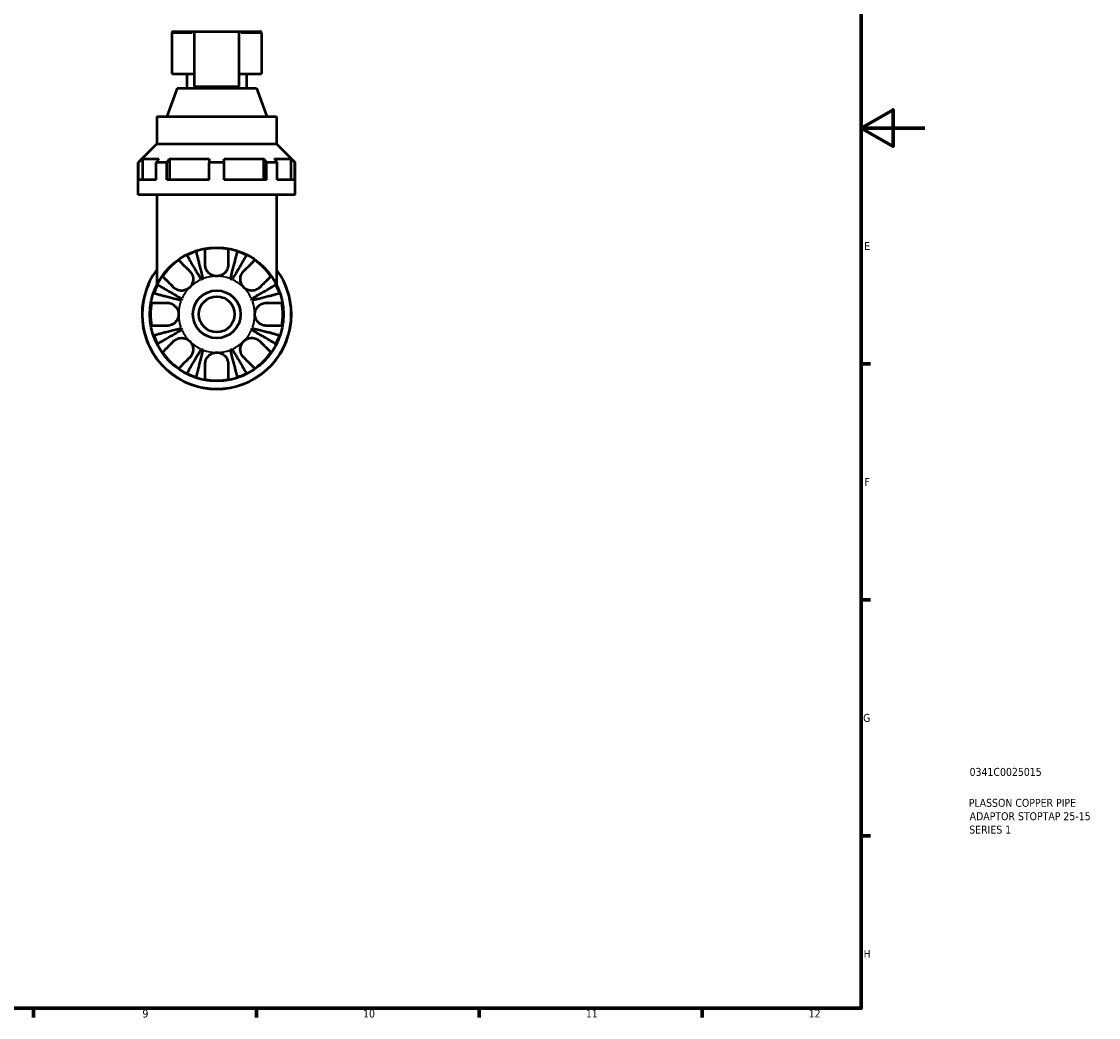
# Model space of a CAD drawing. Header units: millimetres. Extents: x 0 to 896, y 0 to 747.
# Tile 7 of 10: x 557 to 896, y 17 to 331. Entities that reach past the tile are written whole.
import ezdxf

# ---------------------------------------------------------------- set-up
doc = ezdxf.new("R2010")
doc.units = ezdxf.units.MM
for name, color, linetype, lineweight in [('Border (ISO)', 7, 'Continuous', 70), ('Title (ISO)', 7, 'Continuous', 50), ('Visible (ISO)', 7, 'Continuous', 50), ('Visible Narrow (ISO)', 7, 'Continuous', 35)]:
    doc.layers.add(name, color=color, linetype=linetype, lineweight=lineweight)
doc.styles.add('Note Text (ISO)', font='tahoma.ttf')

# ---------------------------------------------------------------- blocks, each defined once
blk = doc.blocks.new('Borders Default Border')
at = {"layer": 'Border (ISO)'}
for p, q in [((821, 222.75), (823.9, 222.75)), ((821, 148.5), (823.9, 148.5)), ((821, 74.25), (823.9, 74.25)), ((560.67, 20), (560.67, 17.1)), ((630.75, 20), (630.75, 17.1)), ((700.83, 20), (700.83, 17.1)), ((770.92, 20), (770.92, 17.1))]:
    blk.add_line(p, q, dxfattribs=at)
at = {"layer": 'Border (ISO)', "flags": 128}
for points in [[(20, 20), (20, 574), (821, 574), (821, 20), (20, 20)], [(841, 297), (821, 297), (831, 302.77), (831, 291.23), (821, 297)]]:
    blk.add_lwpolyline(points, dxfattribs=at)
at = {"layer": 'Border (ISO)', "color": 232, "true_color": 0xca0064, "char_height": 2.5, "attachment_point": 7, "style": 'Note Text (ISO)'}
for s, insert in [('E', (821.94, 258.63)), ('F', (822, 184.38)), ('G', (821.61, 110.08)), ('H', (821.74, 35.88)), ('9', (594.88, 17.05)), ('10', (664.29, 17.05)), ('11', (734.37, 17.1)), ('12', (804.46, 17.1))]:
    blk.add_mtext(s, dxfattribs=dict(at, insert=insert))
blk = doc.blocks.new('Title Blocks ISO')
at = {"layer": 'Title (ISO)', "color": 232, "true_color": 0xca0064, "style": 'Note Text (ISO)'}
for tag, p in [('PART_NUMBER_001', (34.08, 73.13)), ('DESCRIPTION_001', (33.84, 63.4)), ('DESCRIPTION_002', (34.09, 59.18)), ('DESCRIPTION_003', (33.96, 54.97))]:
    blk.add_attdef(tag, p, '', height=2.5, dxfattribs=at)

msp = doc.modelspace()

# ---------------------------------------------------------------- linework, layer by layer
at = {"layer": 'Visible (ISO)'}
for p, q in [((604.151, 326.907), (604.151, 314.027)), ((604.621, 327.377), (611.201, 327.377)), ((611.201, 327.377), (611.201, 310.022)), ((611.201, 327.377), (625.301, 327.377)), ((625.301, 310.022), (625.301, 327.377)), ((625.301, 327.377), (631.881, 327.377)), ((632.351, 326.907), (632.351, 314.027)), ((604.151, 314.027), (611.201, 314.027)), ((608.851, 314.027), (608.851, 309.577)), ((625.301, 314.027), (632.351, 314.027)), ((627.651, 314.027), (627.651, 309.577)), ((605.771, 309.577), (602.531, 300.677)), ((605.771, 309.577), (630.731, 309.577)), ((611.201, 310.022), (625.301, 310.022)), ((630.731, 309.577), (633.971, 300.677)), ((599.451, 300.677), (637.051, 300.677)), ((599.451, 300.677), (599.451, 292.027)), ((637.051, 300.677), (637.051, 292.027)), ((599.451, 292.027), (593.576, 286.152)), ((599.451, 292.027), (637.051, 292.027)), ((637.051, 292.027), (642.926, 286.152)), ((593.688, 286.152), (593.576, 286.152)), ((593.576, 275.977), (593.576, 286.152)), ((593.688, 280.677), (593.688, 286.152)), ((594.869, 287.327), (594.869, 280.677)), ((594.869, 287.327), (600.055, 287.327)), ((599.221, 280.677), (599.221, 286.152)), ((602.544, 286.152), (599.221, 286.152)), ((602.544, 280.677), (602.544, 286.152)), ((603.379, 287.327), (603.379, 280.677)), ((603.379, 287.327), (615.901, 287.327)), ((615.901, 280.677), (615.901, 286.152)), ((620.601, 286.152), (615.901, 286.152)), ((620.601, 287.327), (633.123, 287.327)), ((620.601, 280.677), (620.601, 286.152)), ((633.123, 280.677), (633.123, 287.327)), ((633.958, 280.677), (633.958, 286.152)), ((637.281, 286.152), (633.958, 286.152)), ((636.446, 287.327), (641.633, 287.327)), ((637.281, 280.677), (637.281, 286.152)), ((641.633, 280.677), (641.633, 287.327)), ((642.814, 280.677), (642.814, 286.152)), ((642.926, 286.152), (642.814, 286.152)), ((642.926, 275.977), (642.926, 286.152)), ((599.221, 280.677), (593.688, 280.677)), ((615.901, 280.677), (602.544, 280.677)), ((633.958, 280.677), (620.601, 280.677)), ((642.814, 280.677), (637.281, 280.677)), ((642.926, 275.977), (593.576, 275.977)), ((599.451, 275.977), (599.451, 247.735)), ((637.051, 275.977), (637.051, 247.735))]:
    msp.add_line(p, q, dxfattribs=at)
for radius in [21, 7.5, 5.625]:
    msp.add_circle((618.251, 238.377), radius, dxfattribs=at)
for centre, radius, start, end in [((604.621, 326.907), 0.47, 90, 180), ((631.881, 326.907), 0.47, 0, 90), ((618.251, 238.377), 20.818, 108.28007, 116.71993), ((618.251, 238.377), 20.818, 80.04202, 99.95798), ((618.251, 238.377), 20.818, 63.28007, 71.71993), ((618.251, 238.377), 20.818, 125.04202, 144.95798), ((618.251, 238.377), 20.818, 35.04202, 54.95798), ((618.251, 238.377), 23.5, 143.1301, 36.8699), ((618.251, 238.377), 20.818, 153.28007, 161.71993), ((618.251, 238.377), 12, 111.06746, 113.93254), ((618.251, 238.377), 12, 66.06746, 68.93254), ((618.251, 238.377), 20.818, 18.28007, 26.71993), ((618.251, 238.377), 20.818, 170.04202, 189.95798), ((618.251, 238.377), 12, 156.06746, 158.93254), ((618.251, 238.377), 12, 21.06746, 23.93254), ((618.251, 238.377), 20.818, 350.04202, 9.95798), ((618.251, 238.377), 12, 201.06746, 203.93254), ((618.251, 238.377), 12, 336.06746, 338.93254), ((618.251, 238.377), 20.818, 198.28007, 206.71993), ((618.251, 238.377), 20.818, 333.28007, 341.71993), ((618.251, 238.377), 12, 246.06746, 248.93254), ((618.251, 238.377), 12, 291.06746, 293.93254), ((618.251, 238.377), 20.818, 215.04202, 234.95798), ((618.251, 238.377), 20.818, 305.04202, 324.95798), ((618.251, 238.377), 20.818, 243.28007, 251.71993), ((618.251, 238.377), 20.818, 260.04202, 279.95798), ((618.251, 238.377), 20.818, 288.28007, 296.71993)]:
    msp.add_arc(centre, radius, start, end, dxfattribs=at)
for points, weights in [([(593.688, 286.152), (594.293, 286.754), (594.869, 287.327)], [1.20259019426, 1.22998749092, 1.25725338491]), ([(600.055, 287.327), (599.648, 286.754), (599.221, 286.152)], [1.25725338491, 1.22998749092, 1.20259019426]), ([(602.544, 286.152), (602.972, 286.754), (603.379, 287.327)], [1.20259019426, 1.22998749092, 1.25725338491]), ([(615.901, 287.327), (615.901, 286.754), (615.901, 286.152)], [1.25725338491, 1.22998749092, 1.20259019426]), ([(620.601, 286.152), (620.601, 286.754), (620.601, 287.327)], [1.20259019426, 1.22998749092, 1.25725338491]), ([(633.123, 287.327), (633.53, 286.754), (633.958, 286.152)], [1.25725338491, 1.22998749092, 1.20259019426]), ([(637.281, 286.152), (636.854, 286.754), (636.446, 287.327)], [1.20259019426, 1.22998749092, 1.25725338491]), ([(641.633, 287.327), (642.209, 286.754), (642.814, 286.152)], [1.25725338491, 1.22998749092, 1.20259019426])]:
    msp.add_rational_spline(points, weights, degree=2, dxfattribs=at)
for points, knots in [([(611.721, 258.145), (611.751, 258.03), (611.795, 257.858), (611.901, 257.451), (611.972, 257.176), (612.14, 256.523), (612.238, 256.144), (612.436, 255.382), (612.553, 254.928), (612.806, 253.951), (612.941, 253.428), (613.199, 252.43), (613.345, 251.864), (613.645, 250.707), (613.797, 250.116), (613.937, 249.575)], [0.1707505, 0.1707505, 0.1707505, 0.1707505, 0.3331939, 0.3331939, 0.4999724, 0.4999724, 0.666751, 0.666751, 0.8335771, 0.8335771, 1.0004033, 1.0004033, 1.1679849, 1.1679849, 1.3355665, 1.3355665, 1.3355665, 1.3355665]), ([(614.651, 253.977), (614.651, 254.331), (614.651, 254.687), (614.651, 255.541), (614.651, 256.018), (614.651, 256.813), (614.651, 257.206), (614.651, 257.883), (614.651, 258.168), (614.651, 258.587), (614.651, 258.764), (614.651, 258.882)], [1.64201534, 1.64201534, 1.64201534, 1.64201534, 1.75419003, 1.75419003, 1.92342617, 1.92342617, 2.09009676, 2.09009676, 2.25676735, 2.25676735, 2.41683718, 2.41683718, 2.41683718, 2.41683718]), ([(621.851, 258.882), (621.851, 258.764), (621.851, 258.587), (621.851, 258.168), (621.851, 257.883), (621.851, 257.206), (621.851, 256.813), (621.851, 256.018), (621.851, 255.541), (621.851, 254.687), (621.851, 254.331), (621.851, 253.977)], [7.93353996, 7.93353996, 7.93353996, 7.93353996, 8.09360978, 8.09360978, 8.26028038, 8.26028038, 8.42695097, 8.42695097, 8.59618711, 8.59618711, 8.70836179, 8.70836179, 8.70836179, 8.70836179]), ([(622.564, 249.575), (622.704, 250.117), (622.857, 250.708), (623.157, 251.866), (623.303, 252.433), (623.562, 253.431), (623.697, 253.955), (623.95, 254.932), (624.067, 255.386), (624.264, 256.148), (624.362, 256.526), (624.531, 257.178), (624.602, 257.452), (624.707, 257.859), (624.751, 258.031), (624.781, 258.145)], [4.0294583, 4.0294583, 4.0294583, 4.0294583, 4.1971987, 4.1971987, 4.3649392, 4.3649392, 4.5319232, 4.5319232, 4.6989071, 4.6989071, 4.8655271, 4.8655271, 5.032147, 5.032147, 5.1942804, 5.1942804, 5.1942804, 5.1942804]), ([(606.298, 255.422), (606.381, 255.338), (606.506, 255.214), (606.802, 254.917), (607.004, 254.716), (607.483, 254.237), (607.76, 253.959), (608.323, 253.397), (608.66, 253.059), (609.264, 252.456), (609.515, 252.204), (609.766, 251.954)], [7.93353996, 7.93353996, 7.93353996, 7.93353996, 8.09360978, 8.09360978, 8.26028038, 8.26028038, 8.42695097, 8.42695097, 8.59618711, 8.59618711, 8.70836179, 8.70836179, 8.70836179, 8.70836179]), ([(613.383, 249.346), (613.099, 249.828), (612.789, 250.354), (612.182, 251.384), (611.885, 251.889), (611.362, 252.777), (611.087, 253.243), (610.575, 254.113), (610.337, 254.517), (609.937, 255.195), (609.739, 255.532), (609.397, 256.112), (609.254, 256.356), (609.041, 256.718), (608.95, 256.871), (608.89, 256.973)], [4.0294583, 4.0294583, 4.0294583, 4.0294583, 4.1971987, 4.1971987, 4.3649392, 4.3649392, 4.5319232, 4.5319232, 4.6989071, 4.6989071, 4.8655271, 4.8655271, 5.032147, 5.032147, 5.1942804, 5.1942804, 5.1942804, 5.1942804]), ([(627.611, 256.973), (627.551, 256.871), (627.461, 256.717), (627.247, 256.355), (627.103, 256.11), (626.761, 255.529), (626.562, 255.192), (626.163, 254.513), (625.925, 254.11), (625.413, 253.24), (625.138, 252.774), (624.615, 251.886), (624.319, 251.382), (623.712, 250.353), (623.402, 249.827), (623.119, 249.346)], [0.1707505, 0.1707505, 0.1707505, 0.1707505, 0.3331939, 0.3331939, 0.4999724, 0.4999724, 0.666751, 0.666751, 0.8335771, 0.8335771, 1.0004033, 1.0004033, 1.1679849, 1.1679849, 1.3355665, 1.3355665, 1.3355665, 1.3355665]), ([(626.736, 251.954), (626.986, 252.204), (627.238, 252.456), (627.842, 253.059), (628.179, 253.397), (628.741, 253.959), (629.019, 254.237), (629.498, 254.716), (629.699, 254.917), (629.996, 255.214), (630.121, 255.338), (630.204, 255.422)], [1.64201534, 1.64201534, 1.64201534, 1.64201534, 1.75419003, 1.75419003, 1.92342617, 1.92342617, 2.09009676, 2.09009676, 2.25676735, 2.25676735, 2.41683718, 2.41683718, 2.41683718, 2.41683718]), ([(609.766, 251.954), (609.895, 251.825), (610.015, 251.684), (610.262, 251.347), (610.382, 251.145), (610.579, 250.724), (610.656, 250.507), (610.788, 249.979), (610.825, 249.667), (610.812, 248.9), (610.721, 248.454), (610.367, 247.597), (610.101, 247.199), (609.766, 246.863)], [-0.58113961, -0.58113961, -0.58113961, -0.58113961, -0.52034588, -0.52034588, -0.44560245, -0.44560245, -0.37403451, -0.37403451, -0.27845622, -0.27845622, -0.14245994, -0.14245994, 0, 0, 0, 0]), ([(618.251, 250.377), (617.987, 250.377), (617.725, 250.406), (617.184, 250.527), (616.908, 250.625), (616.232, 250.961), (615.862, 251.245), (615.367, 251.804), (615.205, 252.038), (614.982, 252.456), (614.906, 252.632), (614.785, 252.986), (614.739, 253.164), (614.669, 253.555), (614.651, 253.768), (614.651, 253.977)], [0, 0, 0, 0, 0.07902176, 0.07902176, 0.1663989, 0.1663989, 0.3061696, 0.3061696, 0.39317532, 0.39317532, 0.45313132, 0.45313132, 0.51187135, 0.51187135, 0.5822696, 0.5822696, 0.5822696, 0.5822696]), ([(621.851, 253.977), (621.851, 253.924), (621.85, 253.87), (621.838, 253.603), (621.809, 253.389), (621.721, 253.003), (621.668, 252.831), (621.527, 252.472), (621.436, 252.287), (621.157, 251.828), (620.948, 251.57), (620.391, 251.051), (620.028, 250.818), (619.195, 250.471), (618.725, 250.377), (618.251, 250.377)], [-0.58007068, -0.58007068, -0.58007068, -0.58007068, -0.5622385, -0.5622385, -0.49235728, -0.49235728, -0.43568449, -0.43568449, -0.37180176, -0.37180176, -0.27108318, -0.27108318, -0.14232359, -0.14232359, 0, 0, 0, 0]), ([(626.736, 246.863), (626.455, 247.144), (626.223, 247.47), (625.841, 248.25), (625.719, 248.71), (625.667, 249.517), (625.694, 249.854), (625.816, 250.412), (625.889, 250.636), (626.076, 251.062), (626.188, 251.263), (626.442, 251.633), (626.583, 251.801), (626.736, 251.954)], [0, 0, 0, 0, 0.11928335, 0.11928335, 0.26101452, 0.26101452, 0.36343561, 0.36343561, 0.43652646, 0.43652646, 0.50971832, 0.50971832, 0.5819617, 0.5819617, 0.5819617, 0.5819617]), ([(599.656, 247.738), (599.758, 247.678), (599.911, 247.588), (600.272, 247.375), (600.516, 247.231), (601.096, 246.889), (601.433, 246.691), (602.111, 246.292), (602.515, 246.054), (603.385, 245.541), (603.851, 245.267), (604.74, 244.743), (605.244, 244.446), (606.275, 243.839), (606.801, 243.529), (607.283, 243.245)], [0.1707444, 0.1707444, 0.1707444, 0.1707444, 0.3328777, 0.3328777, 0.4994976, 0.4994976, 0.6661176, 0.6661176, 0.8331016, 0.8331016, 1.0000855, 1.0000855, 1.167826, 1.167826, 1.3355665, 1.3355665, 1.3355665, 1.3355665]), ([(604.674, 246.863), (604.424, 247.113), (604.173, 247.365), (603.569, 247.968), (603.231, 248.306), (602.669, 248.868), (602.392, 249.146), (601.913, 249.625), (601.711, 249.826), (601.415, 250.122), (601.29, 250.247), (601.206, 250.331)], [1.64201534, 1.64201534, 1.64201534, 1.64201534, 1.75419003, 1.75419003, 1.92342617, 1.92342617, 2.09009676, 2.09009676, 2.25676735, 2.25676735, 2.41683718, 2.41683718, 2.41683718, 2.41683718]), ([(629.219, 243.245), (629.701, 243.529), (630.227, 243.839), (631.258, 244.446), (631.762, 244.743), (632.651, 245.267), (633.117, 245.541), (633.987, 246.054), (634.391, 246.292), (635.069, 246.691), (635.405, 246.889), (635.986, 247.231), (636.229, 247.375), (636.591, 247.588), (636.744, 247.678), (636.846, 247.738)], [4.0294583, 4.0294583, 4.0294583, 4.0294583, 4.1971987, 4.1971987, 4.3649392, 4.3649392, 4.5319232, 4.5319232, 4.6989071, 4.6989071, 4.8655271, 4.8655271, 5.032147, 5.032147, 5.1942804, 5.1942804, 5.1942804, 5.1942804]), ([(635.295, 250.331), (635.212, 250.247), (635.087, 250.122), (634.79, 249.826), (634.589, 249.625), (634.11, 249.146), (633.833, 248.868), (633.27, 248.306), (632.933, 247.968), (632.329, 247.365), (632.077, 247.113), (631.827, 246.863)], [7.93353996, 7.93353996, 7.93353996, 7.93353996, 8.09360978, 8.09360978, 8.26028038, 8.26028038, 8.42695097, 8.42695097, 8.59618711, 8.59618711, 8.70836179, 8.70836179, 8.70836179, 8.70836179]), ([(607.053, 242.691), (606.512, 242.831), (605.92, 242.984), (604.762, 243.283), (604.196, 243.43), (603.197, 243.688), (602.674, 243.824), (601.696, 244.076), (601.242, 244.194), (600.48, 244.391), (600.102, 244.489), (599.45, 244.657), (599.176, 244.728), (598.77, 244.833), (598.598, 244.878), (598.483, 244.907)], [4.0294583, 4.0294583, 4.0294583, 4.0294583, 4.1971987, 4.1971987, 4.3649392, 4.3649392, 4.5319232, 4.5319232, 4.6989071, 4.6989071, 4.8655271, 4.8655271, 5.032147, 5.032147, 5.1942804, 5.1942804, 5.1942804, 5.1942804]), ([(609.766, 246.863), (609.484, 246.582), (609.159, 246.349), (608.378, 245.967), (607.919, 245.846), (607.111, 245.794), (606.775, 245.82), (606.216, 245.943), (605.993, 246.016), (605.566, 246.202), (605.366, 246.314), (604.996, 246.569), (604.827, 246.71), (604.674, 246.863)], [0, 0, 0, 0, 0.11928335, 0.11928335, 0.26101452, 0.26101452, 0.36343561, 0.36343561, 0.43652646, 0.43652646, 0.50971832, 0.50971832, 0.5819617, 0.5819617, 0.5819617, 0.5819617]), ([(631.827, 246.863), (631.698, 246.734), (631.558, 246.613), (631.22, 246.366), (631.019, 246.246), (630.597, 246.05), (630.38, 245.972), (629.852, 245.84), (629.54, 245.804), (628.773, 245.816), (628.327, 245.908), (627.471, 246.261), (627.072, 246.527), (626.736, 246.863)], [-0.58113961, -0.58113961, -0.58113961, -0.58113961, -0.52034588, -0.52034588, -0.44560245, -0.44560245, -0.37403451, -0.37403451, -0.27845622, -0.27845622, -0.14245994, -0.14245994, 0, 0, 0, 0]), ([(638.018, 244.907), (637.904, 244.878), (637.732, 244.833), (637.326, 244.728), (637.052, 244.657), (636.4, 244.489), (636.022, 244.391), (635.26, 244.194), (634.806, 244.076), (633.828, 243.824), (633.304, 243.688), (632.306, 243.43), (631.739, 243.283), (630.581, 242.984), (629.99, 242.831), (629.449, 242.691)], [0.1707444, 0.1707444, 0.1707444, 0.1707444, 0.3328777, 0.3328777, 0.4994976, 0.4994976, 0.6661176, 0.6661176, 0.8331016, 0.8331016, 1.0000855, 1.0000855, 1.167826, 1.167826, 1.3355665, 1.3355665, 1.3355665, 1.3355665]), ([(597.746, 241.977), (597.864, 241.977), (598.041, 241.977), (598.46, 241.977), (598.745, 241.977), (599.422, 241.977), (599.815, 241.977), (600.61, 241.977), (601.087, 241.977), (601.941, 241.977), (602.297, 241.977), (602.651, 241.977)], [7.93353996, 7.93353996, 7.93353996, 7.93353996, 8.09360978, 8.09360978, 8.26028038, 8.26028038, 8.42695097, 8.42695097, 8.59618711, 8.59618711, 8.70836179, 8.70836179, 8.70836179, 8.70836179]), ([(602.651, 241.977), (602.819, 241.977), (602.988, 241.966), (603.4, 241.907), (603.641, 241.848), (604.096, 241.683), (604.309, 241.582), (604.774, 241.301), (605.016, 241.109), (605.548, 240.562), (605.8, 240.18), (606.157, 239.322), (606.251, 238.852), (606.251, 238.377)], [-0.58071563, -0.58071563, -0.58071563, -0.58071563, -0.52491146, -0.52491146, -0.44589579, -0.44589579, -0.37285388, -0.37285388, -0.27903522, -0.27903522, -0.14246101, -0.14246101, 0, 0, 0, 0]), ([(630.251, 238.377), (630.251, 238.773), (630.316, 239.165), (630.569, 239.908), (630.754, 240.253), (631.214, 240.857), (631.481, 241.112), (631.986, 241.467), (632.205, 241.589), (632.653, 241.781), (632.879, 241.852), (633.356, 241.952), (633.606, 241.977), (633.851, 241.977)], [-2.48421995, -2.48421995, -2.48421995, -2.48421995, -2.36558478, -2.36558478, -2.24856231, -2.24856231, -2.13685451, -2.13685451, -2.05948631, -2.05948631, -1.98415818, -1.98415818, -1.90200474, -1.90200474, -1.90200474, -1.90200474]), ([(633.851, 241.977), (634.205, 241.977), (634.56, 241.977), (635.414, 241.977), (635.891, 241.977), (636.687, 241.977), (637.079, 241.977), (637.757, 241.977), (638.041, 241.977), (638.461, 241.977), (638.637, 241.977), (638.755, 241.977)], [1.64201534, 1.64201534, 1.64201534, 1.64201534, 1.75419003, 1.75419003, 1.92342617, 1.92342617, 2.09009676, 2.09009676, 2.25676735, 2.25676735, 2.41683718, 2.41683718, 2.41683718, 2.41683718]), ([(606.251, 238.377), (606.251, 237.982), (606.186, 237.589), (605.932, 236.847), (605.748, 236.502), (605.287, 235.898), (605.02, 235.643), (604.515, 235.288), (604.297, 235.166), (603.849, 234.974), (603.622, 234.903), (603.145, 234.803), (602.896, 234.777), (602.651, 234.777)], [-2.48421995, -2.48421995, -2.48421995, -2.48421995, -2.36558478, -2.36558478, -2.24856231, -2.24856231, -2.13685451, -2.13685451, -2.05948631, -2.05948631, -1.98415818, -1.98415818, -1.90200474, -1.90200474, -1.90200474, -1.90200474]), ([(633.851, 234.777), (633.683, 234.777), (633.513, 234.789), (633.102, 234.848), (632.861, 234.907), (632.406, 235.072), (632.193, 235.173), (631.728, 235.454), (631.486, 235.646), (630.954, 236.193), (630.702, 236.575), (630.345, 237.433), (630.251, 237.903), (630.251, 238.377)], [-0.58071563, -0.58071563, -0.58071563, -0.58071563, -0.52491146, -0.52491146, -0.44589579, -0.44589579, -0.37285388, -0.37285388, -0.27903522, -0.27903522, -0.14246101, -0.14246101, 0, 0, 0, 0]), ([(602.651, 234.777), (602.297, 234.777), (601.941, 234.777), (601.087, 234.777), (600.61, 234.777), (599.815, 234.777), (599.422, 234.777), (598.745, 234.777), (598.46, 234.777), (598.041, 234.777), (597.864, 234.777), (597.746, 234.777)], [1.64201534, 1.64201534, 1.64201534, 1.64201534, 1.75419003, 1.75419003, 1.92342617, 1.92342617, 2.09009676, 2.09009676, 2.25676735, 2.25676735, 2.41683718, 2.41683718, 2.41683718, 2.41683718]), ([(598.483, 231.848), (598.598, 231.877), (598.77, 231.922), (599.176, 232.027), (599.45, 232.098), (600.102, 232.266), (600.48, 232.364), (601.242, 232.561), (601.696, 232.678), (602.674, 232.931), (603.197, 233.067), (604.196, 233.325), (604.762, 233.471), (605.92, 233.771), (606.512, 233.924), (607.053, 234.064)], [0.1707444, 0.1707444, 0.1707444, 0.1707444, 0.3328777, 0.3328777, 0.4994976, 0.4994976, 0.6661176, 0.6661176, 0.8331016, 0.8331016, 1.0000855, 1.0000855, 1.167826, 1.167826, 1.3355665, 1.3355665, 1.3355665, 1.3355665]), ([(629.449, 234.064), (629.99, 233.924), (630.581, 233.771), (631.739, 233.471), (632.306, 233.325), (633.304, 233.067), (633.828, 232.931), (634.806, 232.678), (635.26, 232.561), (636.022, 232.364), (636.4, 232.266), (637.052, 232.098), (637.326, 232.027), (637.732, 231.922), (637.904, 231.877), (638.018, 231.848)], [4.0294583, 4.0294583, 4.0294583, 4.0294583, 4.1971987, 4.1971987, 4.3649392, 4.3649392, 4.5319232, 4.5319232, 4.6989071, 4.6989071, 4.8655271, 4.8655271, 5.032147, 5.032147, 5.1942804, 5.1942804, 5.1942804, 5.1942804]), ([(638.755, 234.777), (638.637, 234.777), (638.461, 234.777), (638.041, 234.777), (637.757, 234.777), (637.079, 234.777), (636.687, 234.777), (635.891, 234.777), (635.414, 234.777), (634.56, 234.777), (634.205, 234.777), (633.851, 234.777)], [7.93353996, 7.93353996, 7.93353996, 7.93353996, 8.09360978, 8.09360978, 8.26028038, 8.26028038, 8.42695097, 8.42695097, 8.59618711, 8.59618711, 8.70836179, 8.70836179, 8.70836179, 8.70836179]), ([(607.283, 233.51), (606.801, 233.226), (606.275, 232.916), (605.244, 232.309), (604.74, 232.012), (603.851, 231.488), (603.385, 231.214), (602.515, 230.701), (602.111, 230.463), (601.433, 230.064), (601.096, 229.866), (600.516, 229.524), (600.272, 229.38), (599.911, 229.167), (599.758, 229.077), (599.656, 229.017)], [4.0294583, 4.0294583, 4.0294583, 4.0294583, 4.1971987, 4.1971987, 4.3649392, 4.3649392, 4.5319232, 4.5319232, 4.6989071, 4.6989071, 4.8655271, 4.8655271, 5.032147, 5.032147, 5.1942804, 5.1942804, 5.1942804, 5.1942804]), ([(604.674, 229.892), (604.803, 230.021), (604.944, 230.142), (605.281, 230.389), (605.483, 230.509), (605.905, 230.705), (606.122, 230.783), (606.649, 230.915), (606.962, 230.951), (607.728, 230.939), (608.174, 230.847), (609.031, 230.494), (609.43, 230.228), (609.766, 229.892)], [-0.58113961, -0.58113961, -0.58113961, -0.58113961, -0.52034588, -0.52034588, -0.44560245, -0.44560245, -0.37403451, -0.37403451, -0.27845622, -0.27845622, -0.14245994, -0.14245994, 0, 0, 0, 0]), ([(626.736, 229.892), (627.017, 230.173), (627.343, 230.406), (628.124, 230.788), (628.583, 230.909), (629.39, 230.961), (629.727, 230.934), (630.285, 230.812), (630.509, 230.739), (630.936, 230.553), (631.136, 230.441), (631.506, 230.186), (631.675, 230.045), (631.827, 229.892)], [0, 0, 0, 0, 0.11928335, 0.11928335, 0.26101452, 0.26101452, 0.36343561, 0.36343561, 0.43652646, 0.43652646, 0.50971832, 0.50971832, 0.5819617, 0.5819617, 0.5819617, 0.5819617]), ([(636.846, 229.017), (636.744, 229.077), (636.591, 229.167), (636.229, 229.38), (635.986, 229.524), (635.405, 229.866), (635.069, 230.064), (634.391, 230.463), (633.987, 230.701), (633.117, 231.214), (632.651, 231.488), (631.762, 232.012), (631.258, 232.309), (630.227, 232.916), (629.701, 233.226), (629.219, 233.51)], [0.1707444, 0.1707444, 0.1707444, 0.1707444, 0.3328777, 0.3328777, 0.4994976, 0.4994976, 0.6661176, 0.6661176, 0.8331016, 0.8331016, 1.0000855, 1.0000855, 1.167826, 1.167826, 1.3355665, 1.3355665, 1.3355665, 1.3355665]), ([(601.206, 226.424), (601.291, 226.509), (601.418, 226.636), (601.72, 226.937), (601.924, 227.141), (602.409, 227.626), (602.69, 227.907), (603.255, 228.473), (603.591, 228.809), (604.187, 229.405), (604.431, 229.649), (604.674, 229.892)], [7.93358462, 7.93358462, 7.93358462, 7.93358462, 8.09584138, 8.09584138, 8.26365332, 8.26365332, 8.43146526, 8.43146526, 8.59959917, 8.59959917, 8.70838184, 8.70838184, 8.70838184, 8.70838184]), ([(608.89, 219.782), (608.95, 219.884), (609.041, 220.037), (609.254, 220.399), (609.397, 220.643), (609.739, 221.223), (609.937, 221.56), (610.337, 222.238), (610.575, 222.642), (611.087, 223.512), (611.362, 223.978), (611.885, 224.866), (612.182, 225.371), (612.789, 226.401), (613.099, 226.927), (613.383, 227.409)], [0.1707444, 0.1707444, 0.1707444, 0.1707444, 0.3328777, 0.3328777, 0.4994976, 0.4994976, 0.6661176, 0.6661176, 0.8331016, 0.8331016, 1.0000855, 1.0000855, 1.167826, 1.167826, 1.3355665, 1.3355665, 1.3355665, 1.3355665]), ([(609.766, 229.892), (610.047, 229.611), (610.279, 229.285), (610.661, 228.505), (610.783, 228.045), (610.834, 227.238), (610.808, 226.901), (610.685, 226.343), (610.612, 226.119), (610.426, 225.693), (610.314, 225.492), (610.059, 225.122), (609.918, 224.954), (609.766, 224.801)], [0, 0, 0, 0, 0.11928335, 0.11928335, 0.26101452, 0.26101452, 0.36343561, 0.36343561, 0.43652646, 0.43652646, 0.50971832, 0.50971832, 0.5819617, 0.5819617, 0.5819617, 0.5819617]), ([(613.937, 227.18), (613.797, 226.638), (613.644, 226.047), (613.345, 224.889), (613.198, 224.322), (612.94, 223.324), (612.805, 222.8), (612.552, 221.823), (612.434, 221.369), (612.237, 220.607), (612.14, 220.229), (611.971, 219.577), (611.9, 219.303), (611.795, 218.896), (611.751, 218.724), (611.721, 218.61)], [4.0294616, 4.0294616, 4.0294616, 4.0294616, 4.197202, 4.197202, 4.3649425, 4.3649425, 4.5319265, 4.5319265, 4.6989104, 4.6989104, 4.8655304, 4.8655304, 5.0321503, 5.0321503, 5.1942837, 5.1942837, 5.1942837, 5.1942837]), ([(624.781, 218.61), (624.751, 218.724), (624.707, 218.896), (624.602, 219.303), (624.531, 219.577), (624.362, 220.229), (624.264, 220.607), (624.067, 221.369), (623.95, 221.823), (623.697, 222.8), (623.562, 223.324), (623.303, 224.322), (623.157, 224.889), (622.857, 226.047), (622.704, 226.638), (622.564, 227.18)], [0.1707444, 0.1707444, 0.1707444, 0.1707444, 0.3328777, 0.3328777, 0.4994976, 0.4994976, 0.6661176, 0.6661176, 0.8331016, 0.8331016, 1.0000855, 1.0000855, 1.167826, 1.167826, 1.3355665, 1.3355665, 1.3355665, 1.3355665]), ([(623.119, 227.409), (623.403, 226.927), (623.713, 226.401), (624.32, 225.371), (624.617, 224.866), (625.14, 223.978), (625.415, 223.512), (625.927, 222.642), (626.165, 222.238), (626.564, 221.56), (626.763, 221.223), (627.104, 220.643), (627.248, 220.399), (627.461, 220.037), (627.551, 219.884), (627.611, 219.782)], [4.0294616, 4.0294616, 4.0294616, 4.0294616, 4.197202, 4.197202, 4.3649425, 4.3649425, 4.5319265, 4.5319265, 4.6989104, 4.6989104, 4.8655304, 4.8655304, 5.0321503, 5.0321503, 5.1942837, 5.1942837, 5.1942837, 5.1942837]), ([(626.736, 224.801), (626.607, 224.93), (626.486, 225.071), (626.239, 225.408), (626.12, 225.61), (625.923, 226.031), (625.845, 226.248), (625.714, 226.776), (625.677, 227.088), (625.689, 227.855), (625.781, 228.301), (626.135, 229.158), (626.4, 229.556), (626.736, 229.892)], [-0.58113961, -0.58113961, -0.58113961, -0.58113961, -0.52034588, -0.52034588, -0.44560245, -0.44560245, -0.37403451, -0.37403451, -0.27845622, -0.27845622, -0.14245994, -0.14245994, 0, 0, 0, 0]), ([(631.827, 229.892), (632.077, 229.642), (632.329, 229.39), (632.933, 228.787), (633.27, 228.449), (633.833, 227.887), (634.11, 227.609), (634.589, 227.13), (634.79, 226.929), (635.087, 226.633), (635.212, 226.508), (635.295, 226.424)], [1.64201534, 1.64201534, 1.64201534, 1.64201534, 1.75419003, 1.75419003, 1.92342617, 1.92342617, 2.09009676, 2.09009676, 2.25676735, 2.25676735, 2.41683718, 2.41683718, 2.41683718, 2.41683718]), ([(609.766, 224.801), (609.515, 224.551), (609.264, 224.299), (608.66, 223.696), (608.323, 223.358), (607.76, 222.796), (607.483, 222.518), (607.004, 222.039), (606.802, 221.838), (606.506, 221.541), (606.381, 221.416), (606.298, 221.333)], [1.64201534, 1.64201534, 1.64201534, 1.64201534, 1.75419003, 1.75419003, 1.92342617, 1.92342617, 2.09009676, 2.09009676, 2.25676735, 2.25676735, 2.41683718, 2.41683718, 2.41683718, 2.41683718]), ([(614.651, 222.777), (614.651, 222.945), (614.663, 223.115), (614.721, 223.527), (614.78, 223.767), (614.945, 224.222), (615.046, 224.435), (615.327, 224.9), (615.519, 225.143), (616.066, 225.675), (616.448, 225.927), (617.306, 226.284), (617.776, 226.377), (618.251, 226.377)], [-0.58071563, -0.58071563, -0.58071563, -0.58071563, -0.52491146, -0.52491146, -0.44589579, -0.44589579, -0.37285388, -0.37285388, -0.27903522, -0.27903522, -0.14246101, -0.14246101, 0, 0, 0, 0]), ([(618.251, 226.377), (618.646, 226.377), (619.039, 226.312), (619.781, 226.059), (620.127, 225.874), (620.73, 225.414), (620.985, 225.147), (621.341, 224.642), (621.462, 224.423), (621.654, 223.975), (621.725, 223.749), (621.826, 223.272), (621.851, 223.023), (621.851, 222.777)], [-2.48421995, -2.48421995, -2.48421995, -2.48421995, -2.36558478, -2.36558478, -2.24856231, -2.24856231, -2.13685451, -2.13685451, -2.05948631, -2.05948631, -1.98415818, -1.98415818, -1.90200474, -1.90200474, -1.90200474, -1.90200474]), ([(630.204, 221.333), (630.121, 221.416), (629.996, 221.541), (629.699, 221.838), (629.498, 222.039), (629.019, 222.518), (628.741, 222.796), (628.179, 223.358), (627.842, 223.696), (627.238, 224.299), (626.986, 224.551), (626.736, 224.801)], [7.93353996, 7.93353996, 7.93353996, 7.93353996, 8.09360978, 8.09360978, 8.26028038, 8.26028038, 8.42695097, 8.42695097, 8.59618711, 8.59618711, 8.70836179, 8.70836179, 8.70836179, 8.70836179]), ([(614.651, 217.873), (614.651, 217.991), (614.651, 218.168), (614.651, 218.587), (614.651, 218.872), (614.651, 219.549), (614.651, 219.942), (614.651, 220.737), (614.651, 221.214), (614.651, 222.068), (614.651, 222.424), (614.651, 222.777)], [7.93353996, 7.93353996, 7.93353996, 7.93353996, 8.09360978, 8.09360978, 8.26028038, 8.26028038, 8.42695097, 8.42695097, 8.59618711, 8.59618711, 8.70836179, 8.70836179, 8.70836179, 8.70836179]), ([(621.851, 222.777), (621.851, 222.424), (621.851, 222.068), (621.851, 221.214), (621.851, 220.737), (621.851, 219.942), (621.851, 219.549), (621.851, 218.872), (621.851, 218.587), (621.851, 218.168), (621.851, 217.991), (621.851, 217.873)], [1.64201534, 1.64201534, 1.64201534, 1.64201534, 1.75419003, 1.75419003, 1.92342617, 1.92342617, 2.09009676, 2.09009676, 2.25676735, 2.25676735, 2.41683718, 2.41683718, 2.41683718, 2.41683718])]:
    msp.add_open_spline(points, degree=3, knots=knots, dxfattribs=at)
at = {"layer": 'Visible Narrow (ISO)'}
for p, q in [((610.571, 326.907), (604.17, 326.907)), ((632.332, 326.907), (625.93, 326.907))]:
    msp.add_line(p, q, dxfattribs=at)
for radius, start, end in [(23.358, 156.23835, 23.76165), (12, 114.98592, 133.94663), (12, 91.05337, 110.01408), (12, 69.98592, 88.94663), (12, 46.05337, 65.01408), (12, 136.05337, 155.01408), (12, 24.98592, 43.94663), (12, 159.98592, 178.94663), (12, 1.05337, 20.01408), (12, 181.05337, 200.01408), (12, 339.98592, 358.94663), (12, 204.98592, 223.94663), (12, 316.05337, 335.01408), (12, 226.05337, 245.01408), (12, 249.98592, 268.94663), (12, 271.05337, 290.01408), (12, 294.98592, 313.94663)]:
    msp.add_arc((618.251, 238.377), radius, start, end, dxfattribs=at)

# ---------------------------------------------------------------- block references
msp.add_blockref('Borders Default Border', (0, 0))
msp.add_blockref('Title Blocks ISO', (821, 20)).add_auto_attribs({'PART_NUMBER_001': '0341C0025015', 'DESCRIPTION_001': 'PLASSON COPPER PIPE', 'DESCRIPTION_002': 'ADAPTOR STOPTAP 25-15', 'DESCRIPTION_003': 'SERIES 1'})

doc.saveas('drawing.dxf')
